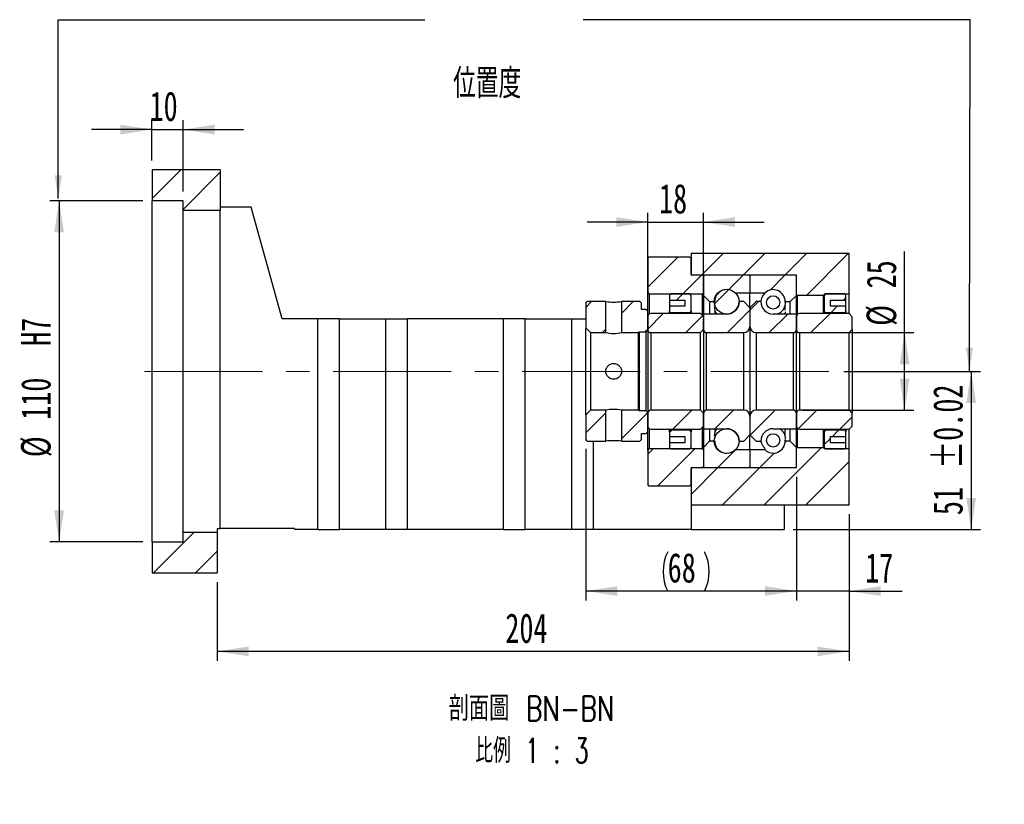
# Paper-space layout 'MBCS25W-G' of a CAD drawing. Header units: millimetres. Extents: x 30 to 286, y 8 to 200.
# Tile 4 of 5: x 180 to 286, y 8 to 92. Entities that reach past the tile are written whole.
import ezdxf

# ---------------------------------------------------------------- set-up
doc = ezdxf.new("R2010")
doc.units = ezdxf.units.MM
doc.linetypes.add('CENTERX2', pattern=[20.32, 12.7, -2.54, 2.54, -2.54])
doc.layers.add('圖層0', color=7, linetype='Continuous')
doc.styles.add('SLDTEXTSTYLE0', font='TXT', dxfattribs={"width": 0.7})
doc.styles.add('SLDTEXTSTYLE1', font='TXT', dxfattribs={"width": 0.7, "bigfont": 'bigfont'})
doc.styles.add('SLDTEXTSTYLE5', font='TXT', dxfattribs={"width": 0.75, "bigfont": 'bigfont'})
doc.styles.add('SLDTEXTSTYLE6', font='TXT', dxfattribs={"width": 0.65625, "bigfont": 'bigfont'})
doc.dimstyles.new('SLDDIMSTYLE3', dxfattribs={"dimtxt": 3.389974, "dimasz": 2.5, "dimexe": 0, "dimexo": 0.0625, "dimgap": 0.847493, "dimtad": 1, "dimlfac": 3, "dimrnd": 1e-09, "dimzin": 12, "dimdsep": 46, "dimtxsty": 'SLDTEXTSTYLE0', "dimsah": 1, "dimcen": 0.09, "dimadec": 0, "dimazin": 3, "dimtfac": 1, "dimtofl": 0, "dimtmove": 0, "dimatfit": 3, "dimfxl": 0, "dimfrac": 2, "dimtolj": 1, "dimtzin": 12, "dimarcsym": 0})
doc.dimstyles.new('SLDDIMSTYLE5', dxfattribs={"dimtxt": 3.389974, "dimasz": 2.5, "dimexe": 0, "dimexo": 0.0625, "dimgap": 0.847493, "dimtad": 1, "dimdec": 1, "dimlfac": 3, "dimrnd": 1e-09, "dimzin": 12, "dimdsep": 46, "dimtxsty": 'SLDTEXTSTYLE0', "dimsah": 1, "dimcen": 0.09, "dimadec": 0, "dimazin": 3, "dimtfac": 1, "dimtdec": 1, "dimtofl": 0, "dimtmove": 0, "dimatfit": 3, "dimfxl": 0, "dimfrac": 2, "dimtolj": 1, "dimtzin": 12, "dimarcsym": 0})
doc.dimstyles.new('SLDDIMSTYLE6', dxfattribs={"dimtxt": 3.389974, "dimasz": 2.5, "dimexe": 0, "dimexo": 0.0625, "dimgap": 0.847493, "dimtad": 1, "dimlfac": 3, "dimrnd": 1e-09, "dimzin": 12, "dimdsep": 46, "dimtxsty": 'SLDTEXTSTYLE0', "dimsah": 1, "dimcen": 0.09, "dimadec": 0, "dimazin": 3, "dimtfac": 1, "dimtmove": 0, "dimatfit": 0, "dimfxl": 0, "dimfrac": 2, "dimtolj": 1, "dimtzin": 12, "dimarcsym": 0})
doc.dimstyles.new('SLDDIMSTYLE7', dxfattribs={"dimtxt": 3.389974, "dimasz": 2.5, "dimexe": 0, "dimexo": 0.0625, "dimgap": 0.847493, "dimtad": 1, "dimlfac": 3, "dimrnd": 1e-09, "dimzin": 12, "dimdsep": 46, "dimtxsty": 'SLDTEXTSTYLE0', "dimsah": 1, "dimcen": 0.09, "dimadec": 0, "dimazin": 3, "dimtol": 1, "dimtp": 0.02, "dimtm": 0.02, "dimtfac": 1, "dimtofl": 0, "dimtmove": 0, "dimatfit": 3, "dimfxl": 0, "dimfrac": 2, "dimtolj": 1, "dimarcsym": 0})

# ---------------------------------------------------------------- blocks, each defined once
blk = doc.blocks.new('_D_52')
at = {"layer": '圖層0', "color": 7}
for p, q in [((193.15, 72.68), (183.15, 72.68)), ((184.15, 72.68), (184.15, 36.01)), ((193.15, 36.01), (183.15, 36.01))]:
    blk.add_line(p, q, dxfattribs=at)
for points in [[(184.15, 72.68), (183.63, 69.29), (184.68, 69.29)], [(184.15, 36.01), (184.68, 39.4), (183.63, 39.4)]]:
    blk.add_solid(points, dxfattribs=at)
at = {"layer": '圖層0', "color": 7, "char_height": 3.175, "attachment_point": 1, "rotation": 90, "style": 'SLDTEXTSTYLE0'}
for s, insert in [('H7', (180.06, 57.09)), ('110', (180.06, 49.14)), ('%%c', (180.06, 45.12))]:
    blk.add_mtext(s, dxfattribs=dict(at, insert=insert))
blk = doc.blocks.new('_D_53')
at = {"layer": '圖層0', "color": 7}
for p, q in [((194.15, 77.01), (194.15, 81.35)), ((197.49, 73.68), (197.49, 81.35)), ((194.15, 80.35), (187.64, 80.35)), ((194.15, 80.35), (197.49, 80.35)), ((197.49, 80.35), (204.01, 80.35))]:
    blk.add_line(p, q, dxfattribs=at)
for points in [[(194.15, 80.35), (190.76, 80.87), (190.76, 79.82)], [(197.49, 80.35), (200.88, 79.82), (200.88, 80.87)]]:
    blk.add_solid(points, dxfattribs=at)
at = {"layer": '圖層0', "color": 7, "insert": (193.89, 84.44), "char_height": 3.175, "attachment_point": 1, "style": 'SLDTEXTSTYLE0'}
blk.add_mtext('10', dxfattribs=at)
blk = doc.blocks.new('_D_54')
at = {"layer": '圖層0', "color": 7}
for p, q in [((268.61, 54.35), (283.3, 54.35)), ((282.3, 54.35), (282.3, 37.35)), ((263.15, 37.35), (283.3, 37.35))]:
    blk.add_line(p, q, dxfattribs=at)
for points in [[(282.3, 54.35), (281.77, 50.96), (282.82, 50.96)], [(282.3, 37.35), (282.82, 40.74), (281.77, 40.74)]]:
    blk.add_solid(points, dxfattribs=at)
at = {"layer": '圖層0', "color": 7, "char_height": 3.175, "attachment_point": 1, "rotation": 90, "style": 'SLDTEXTSTYLE0'}
for s, insert in [('±0.02', (278.2, 43.86)), ('51', (278.2, 38.89))]:
    blk.add_mtext(s, dxfattribs=dict(at, insert=insert))
blk = doc.blocks.new('_D_55')
at = {"layer": '圖層0', "color": 7}
for p, q in [((263.49, 43.01), (263.49, 29.73)), ((269.15, 39.01), (269.15, 29.73)), ((263.49, 30.73), (256.97, 30.73)), ((269.15, 30.73), (263.49, 30.73)), ((269.15, 30.73), (274.86, 30.73))]:
    blk.add_line(p, q, dxfattribs=at)
for points in [[(263.49, 30.73), (260.1, 31.25), (260.1, 30.21)], [(269.15, 30.73), (272.54, 30.21), (272.54, 31.25)]]:
    blk.add_solid(points, dxfattribs=at)
at = {"layer": '圖層0', "color": 7, "insert": (270.89, 34.82), "char_height": 3.175, "attachment_point": 1, "style": 'SLDTEXTSTYLE0'}
blk.add_mtext('17', dxfattribs=at)
blk = doc.blocks.new('_D_56')
at = {"layer": '圖層0', "color": 7}
for p, q in [((269.15, 39.01), (269.15, 23.24)), ((201.15, 31.68), (201.15, 23.24)), ((269.15, 24.24), (201.15, 24.24))]:
    blk.add_line(p, q, dxfattribs=at)
for points in [[(201.15, 24.24), (204.54, 23.72), (204.54, 24.76)], [(269.15, 24.24), (265.76, 24.76), (265.76, 23.72)]]:
    blk.add_solid(points, dxfattribs=at)
at = {"layer": '圖層0', "color": 7, "insert": (232.17, 28.33), "char_height": 3.175, "attachment_point": 1, "style": 'SLDTEXTSTYLE0'}
blk.add_mtext('204', dxfattribs=at)
blk = doc.blocks.new('_D_57')
at = {"layer": '圖層0', "color": 7}
for p, q in [((247.49, 61.23), (247.49, 71.4)), ((253.49, 61.23), (253.49, 71.4)), ((247.49, 70.4), (240.97, 70.4)), ((247.49, 70.4), (253.49, 70.4)), ((253.49, 70.4), (260.01, 70.4))]:
    blk.add_line(p, q, dxfattribs=at)
for points in [[(247.49, 70.4), (244.1, 70.93), (244.1, 69.88)], [(253.49, 70.4), (256.88, 69.88), (256.88, 70.93)]]:
    blk.add_solid(points, dxfattribs=at)
at = {"layer": '圖層0', "color": 7, "insert": (248.71, 74.5), "char_height": 3.175, "attachment_point": 1, "style": 'SLDTEXTSTYLE0'}
blk.add_mtext('18', dxfattribs=at)
blk = doc.blocks.new('_D_58')
at = {"layer": '圖層0', "color": 7}
for p, q in [((275.13, 58.51), (275.13, 67.24)), ((264.15, 58.51), (276.13, 58.51)), ((275.13, 50.18), (275.13, 58.51)), ((264.15, 50.18), (276.13, 50.18))]:
    blk.add_line(p, q, dxfattribs=at)
for points in [[(275.13, 58.51), (274.61, 55.12), (275.65, 55.12)], [(275.13, 50.18), (275.65, 53.57), (274.61, 53.57)]]:
    blk.add_solid(points, dxfattribs=at)
at = {"layer": '圖層0', "color": 7, "char_height": 3.175, "attachment_point": 1, "rotation": 90, "style": 'SLDTEXTSTYLE0'}
for s, insert in [('25', (271.04, 63.26)), ('%%c', (271.04, 59.24))]:
    blk.add_mtext(s, dxfattribs=dict(at, insert=insert))
blk = doc.blocks.new('_D_59')
at = {"layer": '圖層0', "color": 7}
for p, q in [((240.82, 46.01), (240.82, 29.73)), ((263.49, 43.01), (263.49, 29.73)), ((263.49, 30.73), (240.82, 30.73))]:
    blk.add_line(p, q, dxfattribs=at)
for centre, start, end in [((253.87, 32.84), 153.4349, 206.5651), ((249.38, 32.84), 333.4349, 26.5651)]:
    blk.add_arc(centre, 4.73, start, end, dxfattribs=at)
for points in [[(240.82, 30.73), (244.21, 30.21), (244.21, 31.25)], [(263.49, 30.73), (260.1, 31.25), (260.1, 30.21)]]:
    blk.add_solid(points, dxfattribs=at)
at = {"layer": '圖層0', "color": 7, "insert": (249.64, 34.82), "char_height": 3.175, "attachment_point": 1, "style": 'SLDTEXTSTYLE0'}
blk.add_mtext('68', dxfattribs=at)
blk = doc.blocks.new('SW_NOTE_14')
at = {"layer": '圖層0', "color": 0, "char_height": 2.6458, "attachment_point": 2}
for s, insert, style in [('\\M+19655\\M+196CA\\M+19AA4 BN-BN', (10.83, 3.41), 'SLDTEXTSTYLE5'), ('\\M+194E4\\M+197E1 1 : 3', (10.88, -1.12), 'SLDTEXTSTYLE6')]:
    blk.add_mtext(s, dxfattribs=dict(at, insert=insert, style=style))

psp = doc.layouts.new('MBCS25W-G')

# ---------------------------------------------------------------- hatches: boundary and pattern name
at = {"linetype": 'Continuous', "lineweight": 18}
h = psp.add_hatch(dxfattribs=at)
h.set_pattern_fill('ANSI31', style=0)
edge = h.paths.add_edge_path(flags=0)
edge.add_line((258.3877, 64.6787), (253.5877, 64.6787))
edge.add_arc((253.5877, 64.5787), 0.1, 90, 180)
edge.add_line((253.4877, 64.5787), (253.4877, 62.512))
edge.add_line((253.4877, 62.512), (254.1544, 61.8454))
edge.add_line((254.1544, 61.8454), (254.6961, 61.8454))
edge.add_arc((255.9877, 61.8454), 1.2917, 47.348118, 180, ccw=False)
edge.add_line((256.8629, 62.7954), (258.4877, 62.7954))
edge.add_line((258.4877, 62.7954), (258.4877, 64.5787))
edge.add_arc((258.3877, 64.5787), 0.1, 0, 90)
h = psp.add_hatch(dxfattribs=at)
h.set_pattern_fill('ANSI31', style=0)
edge = h.paths.add_edge_path(flags=0)
edge.add_line((263.4877, 62.512), (263.4877, 64.5787))
edge.add_arc((263.3877, 64.5787), 0.1, 0, 90)
edge.add_line((263.3877, 64.6787), (258.5877, 64.6787))
edge.add_arc((258.5877, 64.5787), 0.1, 90, 180)
edge.add_line((258.4877, 64.5787), (258.4877, 62.7954))
edge.add_line((258.4877, 62.7954), (260.1126, 62.7954))
edge.add_arc((260.9877, 61.8454), 1.2917, 0, 132.651882, ccw=False)
edge.add_line((262.2794, 61.8454), (262.8211, 61.8454))
edge.add_line((262.8211, 61.8454), (263.4877, 62.512))
h = psp.add_hatch(dxfattribs=at)
h.set_pattern_fill('ANSI31', style=0)
edge = h.paths.add_edge_path(flags=0)
edge.add_arc((255.9877, 61.8453), 1.3329, 0, 360)
h = psp.add_hatch(dxfattribs=at)
h.set_pattern_fill('ANSI31', style=0)
h.paths.add_polyline_path([(240.9877, 61.8454), (240.8211, 61.6787), (240.8211, 59.0121), (241.3211, 58.5121), (242.9711, 58.5121), (242.9711, 61.8454)], flags=0)
h = psp.add_hatch(dxfattribs=at)
h.set_pattern_fill('ANSI31', style=0)
h.paths.add_polyline_path([(247.4877, 60.8454), (247.3211, 61.0121), (246.8211, 61.0121), (246.8211, 61.6787), (246.6544, 61.8454), (244.6711, 61.8454), (244.6711, 58.5121), (246.4877, 58.5121), (246.5711, 58.5954), (247.3211, 58.5954), (247.4877, 58.7621)], flags=0)
h = psp.add_hatch(dxfattribs=at)
h.set_pattern_fill('ANSI31', style=0)
edge = h.paths.add_edge_path(flags=0)
edge.add_line((258.4877, 59.1787), (258.4877, 61.1787))
edge.add_line((258.4877, 61.1787), (257.8211, 61.8454))
edge.add_line((257.8211, 61.8454), (257.3211, 61.8454))
edge.add_arc((255.9877, 61.8454), 1.3333, 270, 360, ccw=False)
edge.add_line((255.9877, 60.5121), (253.4877, 60.5121))
edge.add_line((253.4877, 60.5121), (253.4877, 58.8454))
edge.add_arc((253.8211, 58.8454), 0.3333, 180, 270)
edge.add_line((253.8211, 58.5121), (257.8211, 58.5121))
edge.add_arc((257.8211, 59.1787), 0.6667, 270, 360)
h = psp.add_hatch(dxfattribs=at)
h.set_pattern_fill('ANSI31', style=0)
edge = h.paths.add_edge_path(flags=0)
edge.add_line((259.6544, 61.8454), (259.1544, 61.8454))
edge.add_line((259.1544, 61.8454), (258.4877, 61.1787))
edge.add_line((258.4877, 61.1787), (258.4877, 59.1787))
edge.add_arc((259.1544, 59.1787), 0.6667, 180, 270)
edge.add_line((259.1544, 58.5121), (263.1544, 58.5121))
edge.add_arc((263.1544, 58.8454), 0.3333, 270, 360)
edge.add_line((263.4877, 58.8454), (263.4877, 60.5121))
edge.add_line((263.4877, 60.5121), (260.9877, 60.5121))
edge.add_arc((260.9877, 61.8454), 1.3333, 180, 270, ccw=False)
h = psp.add_hatch(dxfattribs=at)
h.set_pattern_fill('ANSI31', style=0)
edge = h.paths.add_edge_path(flags=0)
edge.add_arc((260.9877, 61.7606), 0.7165, 0, 360)
h = psp.add_hatch(dxfattribs=at)
h.set_pattern_fill('ANSI31', style=0)
edge = h.paths.add_edge_path(flags=0)
edge.add_line((269.1544, 58.5121), (269.4877, 58.8454))
edge.add_line((269.4877, 58.8454), (269.4877, 60.2287))
edge.add_line((269.4877, 60.2287), (269.1544, 60.5621))
edge.add_line((269.1544, 60.5621), (263.8211, 60.5621))
edge.add_arc((263.8211, 60.2287), 0.3333, 90, 180)
edge.add_line((263.4877, 60.2287), (263.4877, 58.8454))
edge.add_arc((263.8211, 58.8454), 0.3333, 180, 270)
edge.add_line((263.8211, 58.5121), (269.1544, 58.5121))
h = psp.add_hatch(dxfattribs=at)
h.set_pattern_fill('ANSI31', style=0)
h.paths.add_polyline_path([(240.8211, 47.0121), (240.9877, 46.8454), (242.9711, 46.8454), (242.9711, 50.1787), (241.3211, 50.1787), (240.8211, 49.6787)], flags=0)
h = psp.add_hatch(dxfattribs=at)
h.set_pattern_fill('ANSI31', style=0)
h.paths.add_polyline_path([(246.6544, 46.8454), (246.8211, 47.0121), (246.8211, 47.6787), (247.3211, 47.6787), (247.4877, 47.8454), (247.4877, 49.9287), (247.3211, 50.0954), (246.5711, 50.0954), (246.4877, 50.1787), (244.6711, 50.1787), (244.6711, 46.8454)], flags=0)
h = psp.add_hatch(dxfattribs=at)
h.set_pattern_fill('ANSI31', style=0)
edge = h.paths.add_edge_path(flags=0)
edge.add_line((257.3211, 46.8454), (257.8211, 46.8454))
edge.add_line((257.8211, 46.8454), (258.4877, 47.5121))
edge.add_line((258.4877, 47.5121), (258.4877, 49.5121))
edge.add_arc((257.8211, 49.5121), 0.6667, 360, 450)
edge.add_line((257.8211, 50.1787), (253.8211, 50.1787))
edge.add_arc((253.8211, 49.8454), 0.3333, 90, 180)
edge.add_line((253.4877, 49.8454), (253.4877, 48.1787))
edge.add_line((253.4877, 48.1787), (255.9877, 48.1787))
edge.add_arc((255.9877, 46.8454), 1.3333, 0, 90, ccw=False)
h = psp.add_hatch(dxfattribs=at)
h.set_pattern_fill('ANSI31', style=0)
edge = h.paths.add_edge_path(flags=0)
edge.add_line((258.4877, 49.5121), (258.4877, 47.5121))
edge.add_line((258.4877, 47.5121), (259.1544, 46.8454))
edge.add_line((259.1544, 46.8454), (259.6544, 46.8454))
edge.add_arc((260.9877, 46.8454), 1.3333, 90, 180, ccw=False)
edge.add_line((260.9877, 48.1787), (263.4877, 48.1787))
edge.add_line((263.4877, 48.1787), (263.4877, 49.8454))
edge.add_arc((263.1544, 49.8454), 0.3333, 0, 90)
edge.add_line((263.1544, 50.1787), (259.1544, 50.1787))
edge.add_arc((259.1544, 49.5121), 0.6667, 90, 180)
h = psp.add_hatch(dxfattribs=at)
h.set_pattern_fill('ANSI31', style=0)
edge = h.paths.add_edge_path(flags=0)
edge.add_line((269.4877, 49.8454), (269.1544, 50.1787))
edge.add_line((269.1544, 50.1787), (263.8211, 50.1787))
edge.add_arc((263.8211, 49.8454), 0.3333, 90, 180)
edge.add_line((263.4877, 49.8454), (263.4877, 48.4621))
edge.add_arc((263.8211, 48.462), 0.3333, 180, 270)
edge.add_line((263.8211, 48.1287), (269.1544, 48.1287))
edge.add_line((269.1544, 48.1287), (269.4877, 48.462))
edge.add_line((269.4877, 48.462), (269.4877, 49.8454))
h = psp.add_hatch(dxfattribs=at)
h.set_pattern_fill('ANSI31', style=0)
edge = h.paths.add_edge_path(flags=0)
edge.add_arc((255.9877, 46.8455), 1.3329, 0, 360)
h = psp.add_hatch(dxfattribs=at)
h.set_pattern_fill('ANSI31', style=0)
edge = h.paths.add_edge_path(flags=0)
edge.add_line((253.4877, 46.1787), (253.4877, 44.1121))
edge.add_arc((253.5877, 44.1121), 0.1, 180, 270)
edge.add_line((253.5877, 44.0121), (258.3877, 44.0121))
edge.add_arc((258.3877, 44.1121), 0.1, 270, 360)
edge.add_line((258.4877, 44.1121), (258.4877, 45.8954))
edge.add_line((258.4877, 45.8954), (256.8629, 45.8954))
edge.add_arc((255.9877, 46.8454), 1.2917, 180, 312.651882, ccw=False)
edge.add_line((254.6961, 46.8454), (254.1544, 46.8454))
edge.add_line((254.1544, 46.8454), (253.4877, 46.1787))
h = psp.add_hatch(dxfattribs=at)
h.set_pattern_fill('ANSI31', style=0)
edge = h.paths.add_edge_path(flags=0)
edge.add_line((258.5877, 44.0121), (263.3877, 44.0121))
edge.add_arc((263.3877, 44.1121), 0.1, 270, 360)
edge.add_line((263.4877, 44.1121), (263.4877, 46.1787))
edge.add_line((263.4877, 46.1787), (262.8211, 46.8454))
edge.add_line((262.8211, 46.8454), (262.2794, 46.8454))
edge.add_arc((260.9877, 46.8454), 1.2917, 227.348118, 360, ccw=False)
edge.add_line((260.1126, 45.8954), (258.4877, 45.8954))
edge.add_line((258.4877, 45.8954), (258.4877, 44.1121))
edge.add_arc((258.5877, 44.1121), 0.1, 180, 270)
h = psp.add_hatch(dxfattribs=at)
h.set_pattern_fill('ANSI31', style=0)
edge = h.paths.add_edge_path(flags=0)
edge.add_arc((260.9877, 46.9302), 0.7165, 0, 360)
at = {"layer": '圖層0', "linetype": 'Continuous', "lineweight": 18}
h = psp.add_hatch(dxfattribs=at)
h.set_pattern_fill('ANSI31', color=256, style=0)
h.paths.add_polyline_path([(201.4877, 71.6787), (201.4877, 76.012), (194.1544, 76.012), (194.1544, 72.6787), (197.4877, 72.6787), (197.4877, 71.6787)], flags=0)
h = psp.add_hatch(dxfattribs=at)
h.set_pattern_fill('ANSI31', color=256, style=0)
h.paths.add_polyline_path([(263.4877, 64.6787), (263.4877, 62.5787), (263.5544, 62.512), (266.4211, 62.512), (266.4877, 62.5787), (266.4877, 62.6787), (269.1544, 62.6787), (269.1544, 67.012), (252.1544, 67.012), (252.1544, 64.6787)], flags=0)
h = psp.add_hatch(dxfattribs=at)
h.set_pattern_fill('ANSI31', color=256, style=0)
edge = h.paths.add_edge_path(flags=0)
edge.add_line((247.4877, 62.8454), (247.6544, 62.6787))
edge.add_line((247.6544, 62.6787), (253.3711, 62.6787))
edge.add_line((253.3711, 62.6787), (253.5377, 62.8454))
edge.add_line((253.5377, 62.8454), (253.5377, 64.5121))
edge.add_line((253.5377, 64.5121), (253.3711, 64.6787))
edge.add_line((253.3711, 64.6787), (252.2877, 64.6787))
edge.add_arc((252.2877, 64.812), 0.1333, 180, 270, ccw=False)
edge.add_line((252.1544, 64.812), (252.1544, 66.5121))
edge.add_line((252.1544, 66.5121), (251.9877, 66.6787))
edge.add_line((251.9877, 66.6787), (247.6544, 66.6787))
edge.add_line((247.6544, 66.6787), (247.4877, 66.5121))
edge.add_line((247.4877, 66.5121), (247.4877, 62.8454))
h = psp.add_hatch(dxfattribs=at)
h.set_pattern_fill('ANSI31', color=256, style=0)
edge = h.paths.add_edge_path(flags=0)
edge.add_line((251.4877, 62.0121), (251.4877, 61.3454))
edge.add_line((251.4877, 61.3454), (249.8211, 61.3454))
edge.add_line((249.8211, 61.3454), (249.8211, 60.8454))
edge.add_arc((249.9877, 60.8454), 0.1667, 180, 270)
edge.add_line((249.9877, 60.6787), (251.9877, 60.6787))
edge.add_arc((251.9877, 60.8454), 0.1667, 270, 360)
edge.add_line((252.1544, 60.8454), (252.1544, 62.512))
edge.add_arc((251.9877, 62.512), 0.1667, 0, 90)
edge.add_line((251.9877, 62.6787), (249.9877, 62.6787))
edge.add_arc((249.9877, 62.512), 0.1667, 90, 180)
edge.add_line((249.8211, 62.512), (249.8211, 62.0121))
edge.add_line((249.8211, 62.0121), (251.4877, 62.0121))
h = psp.add_hatch(dxfattribs=at)
h.set_pattern_fill('ANSI31', color=256, style=0)
edge = h.paths.add_edge_path(flags=0)
edge.add_line((268.8211, 60.8454), (268.8211, 61.3454))
edge.add_line((268.8211, 61.3454), (267.1544, 61.3454))
edge.add_line((267.1544, 61.3454), (267.1544, 62.0121))
edge.add_line((267.1544, 62.0121), (268.8211, 62.0121))
edge.add_line((268.8211, 62.0121), (268.8211, 62.512))
edge.add_arc((268.6544, 62.512), 0.1667, 0, 90)
edge.add_line((268.6544, 62.6787), (266.6544, 62.6787))
edge.add_arc((266.6544, 62.512), 0.1667, 90, 180)
edge.add_line((266.4877, 62.512), (266.4877, 60.8454))
edge.add_arc((266.6544, 60.8454), 0.1667, 180, 270)
edge.add_line((266.6544, 60.6787), (268.6544, 60.6787))
edge.add_arc((268.6544, 60.8454), 0.1667, 270, 360)
h = psp.add_hatch(dxfattribs=at)
h.set_pattern_fill('ANSI31', color=256, style=0)
edge = h.paths.add_edge_path(flags=0)
edge.add_line((253.1544, 58.5121), (253.4877, 58.8454))
edge.add_line((253.4877, 58.8454), (253.4877, 60.2287))
edge.add_line((253.4877, 60.2287), (253.1544, 60.5621))
edge.add_line((253.1544, 60.5621), (247.8211, 60.5621))
edge.add_arc((247.8211, 60.2287), 0.3333, 90, 180)
edge.add_line((247.4877, 60.2287), (247.4877, 58.8454))
edge.add_arc((247.8211, 58.8454), 0.3333, 180, 270)
edge.add_line((247.8211, 58.5121), (253.1544, 58.5121))
h = psp.add_hatch(dxfattribs=at)
h.set_pattern_fill('ANSI31', color=256, style=0)
edge = h.paths.add_edge_path(flags=0)
edge.add_line((253.4877, 49.8454), (253.1544, 50.1787))
edge.add_line((253.1544, 50.1787), (247.8211, 50.1787))
edge.add_arc((247.8211, 49.8454), 0.3333, 90, 180)
edge.add_line((247.4877, 49.8454), (247.4877, 48.462))
edge.add_arc((247.8211, 48.462), 0.3333, 180, 270)
edge.add_line((247.8211, 48.1287), (253.1544, 48.1287))
edge.add_line((253.1544, 48.1287), (253.4877, 48.462))
edge.add_line((253.4877, 48.462), (253.4877, 49.8454))
h = psp.add_hatch(dxfattribs=at)
h.set_pattern_fill('ANSI31', color=256, style=0)
edge = h.paths.add_edge_path(flags=0)
edge.add_line((249.8211, 47.8454), (249.8211, 47.3454))
edge.add_line((249.8211, 47.3454), (251.4877, 47.3454))
edge.add_line((251.4877, 47.3454), (251.4877, 46.6787))
edge.add_line((251.4877, 46.6787), (249.8211, 46.6787))
edge.add_line((249.8211, 46.6787), (249.8211, 46.1787))
edge.add_arc((249.9877, 46.1787), 0.1667, 180, 270)
edge.add_line((249.9877, 46.0121), (251.9877, 46.0121))
edge.add_arc((251.9877, 46.1787), 0.1667, 270, 360)
edge.add_line((252.1544, 46.1787), (252.1544, 47.8454))
edge.add_arc((251.9877, 47.8454), 0.1667, 360, 450)
edge.add_line((251.9877, 48.0121), (249.9877, 48.0121))
edge.add_arc((249.9877, 47.8454), 0.1667, 90, 180)
h = psp.add_hatch(dxfattribs=at)
h.set_pattern_fill('ANSI31', color=256, style=0)
edge = h.paths.add_edge_path(flags=0)
edge.add_line((267.1544, 46.6787), (267.1544, 47.3454))
edge.add_line((267.1544, 47.3454), (268.8211, 47.3454))
edge.add_line((268.8211, 47.3454), (268.8211, 47.8454))
edge.add_arc((268.6544, 47.8454), 0.1667, 0, 90)
edge.add_line((268.6544, 48.0121), (266.6544, 48.0121))
edge.add_arc((266.6544, 47.8454), 0.1667, 90, 180)
edge.add_line((266.4877, 47.8454), (266.4877, 46.1787))
edge.add_arc((266.6544, 46.1787), 0.1667, 180, 270)
edge.add_line((266.6544, 46.0121), (268.6544, 46.0121))
edge.add_arc((268.6544, 46.1787), 0.1667, 270, 360)
edge.add_line((268.8211, 46.1787), (268.8211, 46.6787))
edge.add_line((268.8211, 46.6787), (267.1544, 46.6787))
h = psp.add_hatch(dxfattribs=at)
h.set_pattern_fill('ANSI31', color=256, style=0)
edge = h.paths.add_edge_path(flags=0)
edge.add_line((247.6544, 46.0121), (247.4877, 45.8454))
edge.add_line((247.4877, 45.8454), (247.4877, 42.1787))
edge.add_line((247.4877, 42.1787), (247.6544, 42.0121))
edge.add_line((247.6544, 42.0121), (251.9877, 42.0121))
edge.add_line((251.9877, 42.0121), (252.1544, 42.1787))
edge.add_line((252.1544, 42.1787), (252.1544, 43.8787))
edge.add_arc((252.2877, 43.8787), 0.1333, 90, 180, ccw=False)
edge.add_line((252.2877, 44.0121), (253.3711, 44.0121))
edge.add_line((253.3711, 44.0121), (253.5377, 44.1787))
edge.add_line((253.5377, 44.1787), (253.5377, 45.8454))
edge.add_line((253.5377, 45.8454), (253.3711, 46.0121))
edge.add_line((253.3711, 46.0121), (247.6544, 46.0121))
h = psp.add_hatch(dxfattribs=at)
h.set_pattern_fill('ANSI31', color=256, style=0)
h.paths.add_polyline_path([(263.4877, 46.112), (263.4877, 44.0121), (252.1544, 44.0121), (252.1544, 40.012), (269.1544, 40.012), (269.1544, 46.0121), (266.4877, 46.0121), (266.4877, 46.112), (266.4211, 46.1787), (263.5544, 46.1787)], flags=0)
h = psp.add_hatch(dxfattribs=at)
h.set_pattern_fill('ANSI31', color=256, style=0)
h.paths.add_polyline_path([(201.1544, 32.6787), (201.1544, 37.012), (197.4877, 37.012), (197.4877, 36.0121), (194.1544, 36.0121), (194.1544, 32.6787)], flags=0)

# ---------------------------------------------------------------- linework, layer by layer
at = {"color": 7, "linetype": 'Continuous', "lineweight": 25}
for p, q in [((194.1544, 76.012), (194.1544, 72.6787)), ((201.4877, 76.012), (194.1544, 76.012)), ((201.4877, 76.012), (201.4877, 71.6787)), ((197.4877, 72.6787), (194.1544, 72.6787)), ((194.1544, 36.0121), (194.1544, 72.6787)), ((197.4877, 71.6787), (197.4877, 72.6787)), ((197.4877, 71.6787), (201.4877, 71.6787)), ((197.4877, 37.012), (197.4877, 71.6787)), ((204.8211, 72.012), (201.4877, 72.012)), ((201.4877, 37.4454), (201.4877, 71.6787)), ((208.1544, 60.0121), (204.8211, 72.012)), ((252.1544, 67.012), (252.1544, 64.6787)), ((269.1544, 67.012), (252.1544, 67.012)), ((269.1544, 62.6787), (269.1544, 67.012)), ((247.4877, 66.5121), (247.6544, 66.6787)), ((247.4877, 66.5121), (247.4877, 62.8454)), ((247.6544, 66.6787), (251.9877, 66.6787)), ((251.9877, 66.6787), (252.1544, 66.5121)), ((252.1544, 64.812), (252.1544, 66.5121)), ((263.4877, 64.6787), (252.1544, 64.6787)), ((253.3711, 64.6787), (252.2877, 64.6787)), ((253.3711, 64.6787), (253.5377, 64.5121)), ((258.3877, 64.6787), (253.5877, 64.6787)), ((263.3877, 64.6787), (258.5877, 64.6787)), ((263.4877, 62.5787), (263.4877, 64.6787)), ((253.4877, 64.5787), (253.4877, 62.512)), ((253.5377, 62.8454), (253.5377, 64.5121)), ((258.4877, 64.5787), (258.4877, 62.7954)), ((263.4877, 62.512), (263.4877, 64.5787)), ((247.6544, 62.6787), (247.4877, 62.8454)), ((247.4877, 60.8454), (247.4877, 62.8454)), ((247.6544, 62.6787), (253.3711, 62.6787)), ((247.6544, 62.6787), (247.6544, 60.5174)), ((249.8211, 62.512), (249.8211, 62.0121)), ((251.9877, 62.6787), (249.9877, 62.6787)), ((252.1544, 60.8454), (252.1544, 62.512)), ((253.5377, 62.8454), (253.3711, 62.6787)), ((253.3711, 60.3454), (253.3711, 62.6787)), ((253.4877, 62.512), (254.1544, 61.8454)), ((253.4877, 62.512), (253.4877, 60.5121)), ((256.8629, 62.7954), (258.4877, 62.7954)), ((258.4877, 62.7954), (260.1126, 62.7954)), ((258.4877, 61.1787), (258.4877, 62.7954)), ((260.1126, 62.7453), (260.1126, 62.7954)), ((262.8211, 61.8454), (263.4877, 62.512)), ((263.5544, 62.512), (263.4877, 62.5787)), ((263.4877, 60.5121), (263.4877, 62.512)), ((266.4211, 62.512), (263.5544, 62.512)), ((263.5544, 62.512), (263.5544, 60.4287)), ((266.4877, 62.5787), (266.4211, 62.512)), ((266.4211, 60.5621), (266.4211, 62.512)), ((266.4877, 62.6787), (269.1544, 62.6787)), ((266.4877, 62.6787), (266.4877, 62.5787)), ((266.4877, 62.5787), (266.4877, 62.512)), ((266.4877, 62.512), (266.4877, 60.8454)), ((268.6544, 62.6787), (266.6544, 62.6787)), ((268.8211, 62.0121), (268.8211, 62.512)), ((269.1544, 60.5621), (269.1544, 62.6787)), ((240.8211, 61.6787), (240.9877, 61.8454)), ((240.8211, 61.6787), (240.8211, 59.0121)), ((242.9711, 61.8454), (240.9877, 61.8454)), ((242.9711, 58.5121), (242.9711, 61.8454)), ((244.6711, 61.8454), (244.6711, 58.5121)), ((246.6544, 61.8454), (244.6711, 61.8454)), ((246.6544, 61.8454), (246.8211, 61.6787)), ((246.8211, 61.0121), (246.8211, 61.6787)), ((249.8211, 62.0121), (251.4877, 62.0121)), ((249.8211, 62.0121), (249.8211, 61.3454)), ((251.4877, 62.0121), (251.4877, 61.3454)), ((254.1544, 61.8454), (254.1544, 60.5121)), ((254.1544, 61.8454), (254.6961, 61.8454)), ((254.6961, 61.5164), (254.6961, 61.406)), ((257.8211, 61.8454), (257.3211, 61.8454)), ((258.4877, 61.1787), (257.8211, 61.8454)), ((259.1544, 61.8454), (258.4877, 61.1787)), ((259.6544, 61.8454), (259.1544, 61.8454)), ((262.2794, 61.803), (262.2794, 61.8454)), ((262.2794, 61.8454), (262.8211, 61.8454)), ((262.8211, 60.5121), (262.8211, 61.8454)), ((267.1544, 62.0121), (268.8211, 62.0121)), ((267.1544, 61.3454), (267.1544, 62.0121)), ((268.8211, 61.3454), (268.8211, 62.0121)), ((247.3211, 61.0121), (246.8211, 61.0121)), ((247.3211, 61.0121), (247.4877, 60.8454)), ((247.4877, 58.7621), (247.4877, 60.8454)), ((253.1544, 60.5621), (247.8211, 60.5621)), ((251.4877, 61.3454), (249.8211, 61.3454)), ((249.8211, 61.3454), (249.8211, 60.8454)), ((249.8211, 60.5621), (249.8211, 60.8454)), ((249.9877, 60.6787), (251.9877, 60.6787)), ((252.1544, 60.8454), (252.1544, 60.5621)), ((253.1544, 60.5621), (253.4877, 60.2287)), ((255.9877, 60.5121), (253.4877, 60.5121)), ((253.4877, 60.5121), (253.4877, 58.8454)), ((254.6961, 60.957), (254.6961, 60.5121)), ((258.4877, 61.1787), (258.4877, 59.1787)), ((263.4877, 60.5121), (260.9877, 60.5121)), ((262.2794, 60.9305), (262.2794, 61.4299)), ((262.2967, 60.5121), (262.3211, 60.7658)), ((263.4877, 58.8454), (263.4877, 60.5121)), ((269.1544, 60.5621), (263.8211, 60.5621)), ((266.4877, 60.5621), (266.4877, 60.8454)), ((266.6544, 60.6787), (268.6544, 60.6787)), ((268.8211, 61.3454), (267.1544, 61.3454)), ((268.8211, 60.8454), (268.8211, 61.3454)), ((268.8211, 60.8454), (268.8211, 60.5621)), ((269.1544, 60.5621), (269.4877, 60.2287)), ((211.9877, 60.0121), (208.1544, 60.0121)), ((211.9877, 37.3454), (211.9877, 60.0121)), ((214.3211, 60.0121), (211.9877, 60.0121)), ((214.3211, 37.3454), (214.3211, 60.0121)), ((214.3211, 60.0121), (219.3211, 60.0121)), ((219.3211, 37.3454), (219.3211, 60.0121)), ((219.3211, 60.0121), (221.6544, 60.0121)), ((221.6544, 37.3454), (221.6544, 60.0121)), ((231.9877, 60.0121), (221.6544, 60.0121)), ((231.9877, 37.3454), (231.9877, 60.0121)), ((234.3211, 60.0121), (231.9877, 60.0121)), ((234.3211, 37.3454), (234.3211, 60.0121)), ((234.3211, 60.0121), (239.3211, 60.0121)), ((239.3211, 37.3454), (239.3211, 60.0121)), ((239.3211, 60.0121), (240.8211, 60.0121)), ((247.4877, 60.2287), (247.4877, 58.8454)), ((253.4877, 58.8454), (253.4877, 60.2287)), ((263.4877, 60.2287), (263.4877, 58.8454)), ((269.4877, 58.8454), (269.4877, 60.2287)), ((241.3211, 58.5121), (240.8211, 59.0121)), ((240.8211, 49.6787), (240.8211, 59.0121)), ((241.3211, 58.5121), (241.3211, 50.1787)), ((241.3211, 58.5121), (242.9711, 58.5121)), ((244.6711, 58.5121), (246.4877, 58.5121)), ((246.5711, 58.5954), (246.4877, 58.5121)), ((246.4877, 50.1787), (246.4877, 58.5121)), ((246.5711, 58.5954), (247.3211, 58.5954)), ((246.5711, 58.5954), (246.5711, 50.0954)), ((247.4877, 58.7621), (247.3211, 58.5954)), ((247.3211, 50.0954), (247.3211, 58.5954)), ((247.4877, 58.7621), (247.4877, 49.9287)), ((247.8211, 58.5121), (247.8211, 50.1787)), ((247.8211, 58.5121), (253.1544, 58.5121)), ((253.4877, 58.8454), (253.1544, 58.5121)), ((253.1544, 50.1787), (253.1544, 58.5121)), ((253.4877, 58.8454), (253.4877, 49.8454)), ((253.8211, 50.1787), (253.8211, 58.5121)), ((253.8211, 58.5121), (257.8211, 58.5121)), ((257.8211, 50.1787), (257.8211, 58.5121)), ((258.4877, 59.1787), (258.4877, 49.5121)), ((259.1544, 58.5121), (259.1544, 50.1787)), ((259.1544, 58.5121), (263.1544, 58.5121)), ((263.1544, 58.5121), (263.1544, 50.1787)), ((263.4877, 49.8454), (263.4877, 58.8454)), ((263.8211, 58.5121), (263.8211, 50.1787)), ((263.8211, 58.5121), (269.1544, 58.5121)), ((269.4877, 58.8454), (269.1544, 58.5121)), ((269.1544, 50.1787), (269.1544, 58.5121)), ((269.4877, 58.8454), (269.4877, 49.8454)), ((240.8211, 49.6787), (241.3211, 50.1787)), ((242.9711, 50.1787), (241.3211, 50.1787)), ((242.9711, 46.8454), (242.9711, 50.1787)), ((246.4877, 50.1787), (244.6711, 50.1787)), ((244.6711, 50.1787), (244.6711, 46.8454)), ((246.4877, 50.1787), (246.5711, 50.0954)), ((247.3211, 50.0954), (246.5711, 50.0954)), ((247.3211, 50.0954), (247.4877, 49.9287)), ((247.4877, 47.8454), (247.4877, 49.9287)), ((247.4877, 49.8454), (247.4877, 48.462)), ((253.1544, 50.1787), (247.8211, 50.1787)), ((253.1544, 50.1787), (253.4877, 49.8454)), ((253.4877, 48.462), (253.4877, 49.8454)), ((253.4877, 49.8454), (253.4877, 48.1787)), ((257.8211, 50.1787), (253.8211, 50.1787)), ((263.1544, 50.1787), (259.1544, 50.1787)), ((263.4877, 49.8454), (263.4877, 48.462)), ((263.4877, 48.1787), (263.4877, 49.8454)), ((269.1544, 50.1787), (263.8211, 50.1787)), ((269.1544, 50.1787), (269.4877, 49.8454)), ((269.4877, 48.462), (269.4877, 49.8454)), ((240.8211, 49.6787), (240.8211, 47.0121)), ((258.4877, 49.5121), (258.4877, 47.5121)), ((246.8211, 47.6787), (247.3211, 47.6787)), ((246.8211, 47.0121), (246.8211, 47.6787)), ((247.4877, 47.8454), (247.3211, 47.6787)), ((247.4877, 45.8454), (247.4877, 47.8454)), ((247.6544, 48.1734), (247.6544, 46.0121)), ((247.8211, 48.1287), (253.1544, 48.1287)), ((249.8211, 47.8454), (249.8211, 48.1287)), ((249.8211, 47.8454), (249.8211, 47.3454)), ((251.9877, 48.0121), (249.9877, 48.0121)), ((252.1544, 48.1287), (252.1544, 47.8454)), ((252.1544, 46.1787), (252.1544, 47.8454)), ((253.4877, 48.462), (253.1544, 48.1287)), ((253.3711, 46.0121), (253.3711, 48.3454)), ((253.4877, 48.1787), (253.4877, 46.1787)), ((253.4877, 48.1787), (255.9877, 48.1787)), ((254.1544, 48.1787), (254.1544, 46.8454)), ((254.6961, 48.1787), (254.6961, 47.7604)), ((260.9877, 48.1787), (263.4877, 48.1787)), ((262.2794, 47.395), (262.2794, 48.1167)), ((262.8211, 46.8454), (262.8211, 48.1787)), ((263.4877, 46.1787), (263.4877, 48.1787)), ((263.5544, 48.2621), (263.5544, 46.1787)), ((263.8211, 48.1287), (269.1544, 48.1287)), ((266.4211, 46.1787), (266.4211, 48.1287)), ((266.4877, 47.8454), (266.4877, 48.1287)), ((266.4877, 47.8454), (266.4877, 46.1787)), ((268.6544, 48.0121), (266.6544, 48.0121)), ((268.8211, 48.1287), (268.8211, 47.8454)), ((268.8211, 47.3454), (268.8211, 47.8454)), ((269.4877, 48.462), (269.1544, 48.1287)), ((269.1544, 46.0121), (269.1544, 48.1287)), ((240.9877, 46.8454), (240.8211, 47.0121)), ((240.9877, 46.8454), (242.9711, 46.8454)), ((241.6544, 37.3454), (241.6544, 46.8454)), ((244.6711, 46.8454), (246.6544, 46.8454)), ((246.8211, 47.0121), (246.6544, 46.8454)), ((249.8211, 47.3454), (249.8211, 46.6787)), ((249.8211, 47.3454), (251.4877, 47.3454)), ((251.4877, 46.6787), (249.8211, 46.6787)), ((249.8211, 46.6787), (249.8211, 46.1787)), ((251.4877, 47.3454), (251.4877, 46.6787)), ((254.1544, 46.8454), (253.4877, 46.1787)), ((254.6961, 46.8454), (254.1544, 46.8454)), ((254.6961, 47.3084), (254.6961, 47.1762)), ((257.3211, 46.8454), (257.8211, 46.8454)), ((257.8211, 46.8454), (258.4877, 47.5121)), ((258.4877, 45.8954), (258.4877, 47.5121)), ((258.4877, 47.5121), (259.1544, 46.8454)), ((259.1544, 46.8454), (259.6544, 46.8454)), ((262.2794, 46.8454), (262.2794, 46.9921)), ((262.8211, 46.8454), (262.2794, 46.8454)), ((263.4877, 46.1787), (262.8211, 46.8454)), ((267.1544, 47.3454), (268.8211, 47.3454)), ((267.1544, 46.6787), (267.1544, 47.3454)), ((268.8211, 46.6787), (267.1544, 46.6787)), ((268.8211, 46.6787), (268.8211, 47.3454)), ((268.8211, 46.1787), (268.8211, 46.6787)), ((247.4877, 45.8454), (247.6544, 46.0121)), ((247.4877, 45.8454), (247.4877, 42.1787)), ((253.3711, 46.0121), (247.6544, 46.0121)), ((249.9877, 46.0121), (251.9877, 46.0121)), ((253.3711, 46.0121), (253.5377, 45.8454)), ((253.4877, 46.1787), (253.4877, 44.1121)), ((253.5377, 44.1787), (253.5377, 45.8454)), ((258.4877, 45.8954), (256.8629, 45.8954)), ((260.1126, 45.8954), (258.4877, 45.8954)), ((258.4877, 45.8954), (258.4877, 44.1121)), ((260.1126, 45.8954), (260.1126, 46.0649)), ((263.4877, 44.1121), (263.4877, 46.1787)), ((263.4877, 46.112), (263.5544, 46.1787)), ((263.4877, 44.0121), (263.4877, 46.112)), ((263.5544, 46.1787), (266.4211, 46.1787)), ((266.4211, 46.1787), (266.4877, 46.112)), ((266.4877, 46.1787), (266.4877, 46.112)), ((266.4877, 46.112), (266.4877, 46.0121)), ((269.1544, 46.0121), (266.4877, 46.0121)), ((266.6544, 46.0121), (268.6544, 46.0121)), ((269.1544, 40.012), (269.1544, 46.0121)), ((252.1544, 44.0121), (252.1544, 40.012)), ((252.1544, 44.0121), (263.4877, 44.0121)), ((252.1544, 42.1787), (252.1544, 43.8787)), ((252.2877, 44.0121), (253.3711, 44.0121)), ((253.5377, 44.1787), (253.3711, 44.0121)), ((253.5877, 44.0121), (258.3877, 44.0121)), ((258.5877, 44.0121), (263.3877, 44.0121)), ((247.6544, 42.0121), (247.4877, 42.1787)), ((251.9877, 42.0121), (247.6544, 42.0121)), ((252.1544, 42.1787), (251.9877, 42.0121)), ((252.1544, 40.012), (269.1544, 40.012)), ((252.1544, 40.012), (252.1544, 37.3454)), ((262.1544, 40.012), (262.1544, 37.3454)), ((201.1544, 37.4454), (201.4877, 37.4454)), ((201.1544, 37.4454), (201.1544, 37.012)), ((209.4877, 37.4454), (201.4877, 37.4454)), ((209.4877, 37.4454), (209.4877, 37.3454)), ((211.9877, 37.3454), (209.4877, 37.3454)), ((211.9877, 37.3454), (214.3211, 37.3454)), ((219.3211, 37.3454), (214.3211, 37.3454)), ((221.6544, 37.3454), (219.3211, 37.3454)), ((231.9877, 37.3454), (221.6544, 37.3454)), ((231.9877, 37.3454), (234.3211, 37.3454)), ((239.3211, 37.3454), (234.3211, 37.3454)), ((241.6544, 37.3454), (239.3211, 37.3454)), ((252.1544, 37.3454), (241.6544, 37.3454)), ((252.1544, 37.3454), (262.1544, 37.3454)), ((197.4877, 36.0121), (197.4877, 37.012)), ((201.1544, 37.012), (197.4877, 37.012)), ((201.1544, 37.012), (201.1544, 32.6787)), ((194.1544, 36.0121), (194.1544, 32.6787)), ((194.1544, 36.0121), (197.4877, 36.0121)), ((194.1544, 32.6787), (201.1544, 32.6787))]:
    psp.add_line(p, q, dxfattribs=at)
at = {"color": 8, "linetype": 'Continuous', "lineweight": 25}
for p, q in [((249.9877, 60.6787), (249.9877, 60.5621)), ((251.9877, 60.5621), (251.9877, 60.6787)), ((266.6544, 60.6787), (266.6544, 60.5621)), ((268.6544, 60.5621), (268.6544, 60.6787)), ((249.9877, 48.1287), (249.9877, 48.0121)), ((251.9877, 48.0121), (251.9877, 48.1287)), ((266.6544, 48.1287), (266.6544, 48.0121)), ((268.6544, 48.0121), (268.6544, 48.1287))]:
    psp.add_line(p, q, dxfattribs=at)
at = {"color": 7, "linetype": 'Continuous', "lineweight": 25, "flags": 128}
psp.add_lwpolyline([(262.1675, 47.6856), (262.189, 47.7284), (262.1909, 47.7322)], dxfattribs=at)
at = {"color": 7, "linetype": 'Continuous', "lineweight": 25}
for centre, radius in [((255.9877, 61.8453), 1.3329), ((260.9877, 61.7606), 0.7165), ((243.8211, 54.3454), 0.85), ((255.9877, 46.8455), 1.3333), ((255.9877, 46.8455), 1.3329), ((260.9877, 46.9302), 0.7165)]:
    psp.add_circle(centre, radius, dxfattribs=at)
for centre, radius, start, end in [((252.2877, 64.812), 0.1333, 180, 270), ((253.5877, 64.5787), 0.1, 90, 180), ((258.3877, 64.5787), 0.1, 0, 90), ((258.5877, 64.5787), 0.1, 90, 180), ((263.3877, 64.5787), 0.1, 0, 90), ((249.9877, 62.512), 0.1667, 90, 180), ((251.9877, 62.512), 0.1667, 0, 90), ((255.9877, 61.8454), 1.2917, 47.348118, 180), ((260.9877, 61.7606), 1.3333, 133.968906, 178.178274), ((260.9877, 61.8454), 1.2917, 0, 132.651882), ((266.6544, 62.512), 0.1667, 90, 180), ((268.6544, 62.512), 0.1667, 0, 90), ((243.8211, 69.32), 7.5228, 263.512284, 276.487716), ((255.9877, 61.8454), 1.3333, 270, 0), ((260.9877, 61.8454), 1.3333, 180, 270), ((260.9877, 61.7606), 1.3333, 290.541718, 0), ((247.8211, 60.2287), 0.3333, 90, 180), ((249.9877, 60.8454), 0.1667, 180, 270), ((251.9877, 60.8454), 0.1667, 270, 0), ((255.9877, 61.2877), 1.3333, 180, 215.571769), ((263.8211, 60.2287), 0.3333, 90, 180), ((266.6544, 60.8454), 0.1667, 180, 270), ((268.6544, 60.8454), 0.1667, 270, 0), ((243.8211, 62.6329), 4.2076, 258.345142, 281.654858), ((247.8211, 58.8454), 0.3333, 180, 270), ((253.8211, 58.8454), 0.3333, 180, 270), ((257.8211, 59.1787), 0.6667, 270, 0), ((259.1544, 59.1787), 0.6667, 180, 270), ((263.1544, 58.8454), 0.3333, 270, 0), ((263.8211, 58.8454), 0.3333, 180, 270), ((243.8211, 46.058), 4.2075, 78.344797, 101.655203), ((247.8211, 49.8454), 0.3333, 90, 180), ((253.8211, 49.8454), 0.3333, 90, 180), ((257.8211, 49.5121), 0.6667, 360, 90), ((259.1544, 49.5121), 0.6667, 90, 180), ((263.1544, 49.8454), 0.3333, 0, 90), ((263.8211, 49.8454), 0.3333, 90, 180), ((247.8211, 48.462), 0.3333, 180, 270), ((249.9877, 47.8454), 0.1667, 90, 180), ((251.9877, 47.8454), 0.1667, 0, 90), ((255.9877, 47.4296), 1.3333, 145.818845, 180), ((255.9877, 46.8454), 1.3333, 0, 90), ((260.9877, 46.8454), 1.3333, 90, 180), ((260.9877, 47.0643), 1.3333, 0, 56.701482), ((263.8211, 48.462), 0.3333, 180, 270), ((266.6544, 47.8454), 0.1667, 90, 180), ((268.6544, 47.8454), 0.1667, 0, 90), ((243.8211, 39.3707), 7.5229, 83.5124, 96.4876), ((255.9877, 46.8454), 1.2917, 180, 312.651882), ((260.9877, 47.0643), 1.3333, 184.583747, 227.005555), ((260.9877, 46.8454), 1.2917, 227.348118, 0), ((249.9877, 46.1787), 0.1667, 180, 270), ((251.9877, 46.1787), 0.1667, 270, 0), ((266.6544, 46.1787), 0.1667, 180, 270), ((268.6544, 46.1787), 0.1667, 270, 0), ((252.2877, 43.8787), 0.1333, 90, 180), ((253.5877, 44.1121), 0.1, 180, 270), ((258.3877, 44.1121), 0.1, 270, 360), ((258.5877, 44.1121), 0.1, 180, 270), ((263.3877, 44.1121), 0.1, 270, 0)]:
    psp.add_arc(centre, radius, start, end, dxfattribs=at)
at = {"layer": '圖層0', "color": 7}
for p, q in [((184.0676, 72.9212), (184.0465, 92.1568)), ((184.0465, 92.1568), (223.5205, 92.1568)), ((282.1986, 92.1568), (240.5382, 92.1568)), ((282.1076, 54.3862), (282.1986, 92.1568))]:
    psp.add_line(p, q, dxfattribs=at)
at = {"layer": '圖層0', "color": 7, "linetype": 'CENTERX2', "lineweight": 18}
psp.add_line((266.9909, 54.3454), (191.6403, 54.3454), dxfattribs=at)
at = {"layer": '圖層0', "color": 7}
for points in [[(184.0676, 72.9212), (184.4495, 75.4216), (183.6802, 75.4208)], [(282.1076, 54.3862), (282.4982, 56.8852), (281.729, 56.8871)]]:
    psp.add_solid(points, dxfattribs=at)

# ---------------------------------------------------------------- block references
at = {"layer": '圖層0'}
psp.add_blockref('SW_NOTE_14', (224.1546, 16.0217), dxfattribs=at)

# ---------------------------------------------------------------- texts
at = {"layer": '圖層0', "color": 7, "insert": (226.5521, 86.887), "char_height": 3.175, "attachment_point": 1, "style": 'SLDTEXTSTYLE1'}
psp.add_mtext('\\M+188CA\\M+19275\\M+19378', dxfattribs=at)

# ---------------------------------------------------------------- dimensions: what is measured, and where the dimension line sits
at = {"layer": '圖層0', "color": 7}
for base, p1, p2, dimstyle, picture, middle in [((197.4877, 80.3454), (194.1544, 76.012), (197.4877, 72.6787), 'SLDDIMSTYLE6', '_D_53', (195.8749, 80.3454)), ((253.4877, 70.4049), (247.4877, 60.2287), (253.4877, 60.2287), 'SLDDIMSTYLE6', '_D_57', (250.6962, 70.4049)), ((263.4877, 30.7276), (269.1544, 40.012), (263.4877, 44.0121), 'SLDDIMSTYLE6', '_D_55', (272.8776, 30.7276)), ((201.1544, 24.2402), (269.1544, 40.012), (201.1544, 32.6787), 'SLDDIMSTYLE3', '_D_56', (235.1544, 24.2402))]:
    dim = psp.add_linear_dim(base=base, p1=p1, p2=p2, dimstyle=dimstyle, dxfattribs=at)
    dim.commit()
    dim.dimension.update_dxf_attribs({"geometry": picture, "text_midpoint": middle, "dimtype": 160})
for base, p1, p2, text, dimstyle, picture, middle in [((184.1544, 36.0121), (194.1544, 72.6787), (194.1544, 36.0121), '%%c<>  H7', 'SLDDIMSTYLE5', '_D_52', (184.1544, 53.6401)), ((275.1299, 58.5121), (263.1544, 50.1787), (263.1544, 58.5121), '%%c<>', 'SLDDIMSTYLE3', '_D_58', (275.1299, 63.2397))]:
    dim = psp.add_linear_dim(base=base, p1=p1, p2=p2, angle=90, text=text, dimstyle=dimstyle, dxfattribs=at)
    dim.commit()
    dim.dimension.update_dxf_attribs({"geometry": picture, "text_midpoint": middle, "dimtype": 160})
dim = psp.add_linear_dim(base=(282.296, 37.3454), p1=(267.6094, 54.3454), p2=(262.1544, 37.3454), angle=90, dimstyle='SLDDIMSTYLE7', dxfattribs=at)
dim.commit()
dim.dimension.update_dxf_attribs({"geometry": '_D_54', "text_midpoint": (282.296, 45.9786), "dimtype": 160})
dim = psp.add_linear_dim(base=(240.8211, 30.7276), p1=(263.4877, 44.0121), p2=(240.8211, 47.0121), text='(<>)', dimstyle='SLDDIMSTYLE3', dxfattribs=at)
dim.commit()
dim.dimension.update_dxf_attribs({"geometry": '_D_59', "text_midpoint": (251.6231, 30.7276), "dimtype": 160})

doc.saveas('drawing.dxf')
